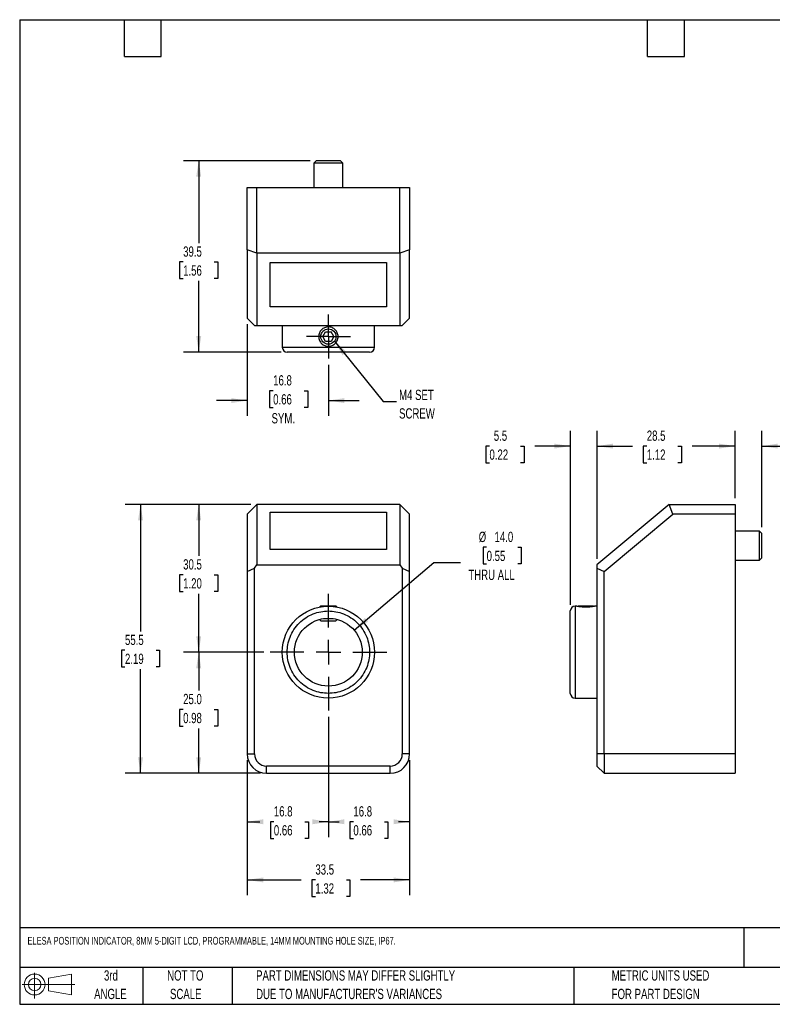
# Model space of a CAD drawing. Header units: millimetres. Extents: x 6 to 273, y 6 to 210.
# Tile 1 of 2: x 6 to 162, y 6 to 210. Entities that reach past the tile are written whole.
import ezdxf

# ---------------------------------------------------------------- set-up
doc = ezdxf.new("R2010")
doc.units = ezdxf.units.MM
doc.linetypes.add('CENTERX2', pattern=[20.32, 12.7, -2.54, 2.54, -2.54])
doc.layers.add('CENTER', color=40, linetype='CENTERX2')
doc.layers.add('DIMENSIONS', color=140, linetype='Continuous', lineweight=25)
doc.layers.add('TEXT', color=140, linetype='Continuous', lineweight=25)
doc.styles.add('SLDTEXTSTYLE0', font='TXT', dxfattribs={"width": 0.7})
doc.dimstyles.new('SLDDIMSTYLE0', dxfattribs={"dimtxt": 2.158008, "dimasz": 3.302, "dimexe": 0, "dimexo": 0.0625, "dimgap": 0.539502, "dimtad": 0, "dimtih": 1, "dimtoh": 1, "dimrnd": 1e-09, "dimzin": 4, "dimdsep": 46, "dimtxsty": 'SLDTEXTSTYLE0', "dimsah": 1, "dimcen": 0, "dimadec": 0, "dimazin": 1, "dimtfac": 1, "dimtofl": 0, "dimtmove": 0, "dimatfit": 3, "dimfxl": 0, "dimfrac": 2, "dimtolj": 1, "dimtzin": 12, "dimarcsym": 0})
doc.dimstyles.new('SLDDIMSTYLE1', dxfattribs={"dimtxt": 2.158008, "dimasz": 3.302, "dimexe": 0, "dimexo": 0.0625, "dimgap": 0.539502, "dimtad": 0, "dimtih": 1, "dimtoh": 1, "dimrnd": 1e-09, "dimzin": 12, "dimdsep": 46, "dimtxsty": 'SLDTEXTSTYLE0', "dimsah": 1, "dimcen": 0.09, "dimadec": 0, "dimazin": 3, "dimtfac": 1, "dimtofl": 0, "dimtmove": 0, "dimatfit": 3, "dimfxl": 0, "dimfrac": 2, "dimtolj": 1, "dimtzin": 12, "dimarcsym": 0})
doc.dimstyles.new('SLDDIMSTYLE2', dxfattribs={"dimtxt": 2.158008, "dimasz": 3.302, "dimexe": 0, "dimexo": 0.0625, "dimgap": 0.539502, "dimtad": 0, "dimtih": 1, "dimtoh": 1, "dimrnd": 1e-09, "dimzin": 4, "dimdsep": 46, "dimtxsty": 'SLDTEXTSTYLE0', "dimsah": 1, "dimcen": 0.09, "dimadec": 0, "dimazin": 1, "dimtfac": 1, "dimtofl": 0, "dimtmove": 0, "dimatfit": 3, "dimfxl": 0, "dimfrac": 2, "dimtolj": 1, "dimtzin": 12, "dimarcsym": 0})
doc.dimstyles.new('SLDDIMSTYLE3', dxfattribs={"dimtxt": 2.158008, "dimasz": 3.302, "dimexe": 0, "dimexo": 0.0625, "dimgap": 0.539502, "dimtad": 0, "dimtih": 1, "dimtoh": 1, "dimrnd": 1e-09, "dimzin": 12, "dimdsep": 46, "dimtxsty": 'SLDTEXTSTYLE0', "dimsah": 1, "dimcen": 0.09, "dimadec": 0, "dimazin": 3, "dimtfac": 1, "dimtmove": 0, "dimatfit": 0, "dimfxl": 0, "dimfrac": 2, "dimtolj": 1, "dimtzin": 12, "dimarcsym": 0})
doc.dimstyles.new('SLDDIMSTYLE4', dxfattribs={"dimtxt": 0.18, "dimasz": 3.302, "dimexe": 0, "dimexo": 0.0625, "dimgap": 0, "dimtad": 0, "dimtih": 1, "dimtoh": 1, "dimdec": 0, "dimrnd": 1e-09, "dimzin": 0, "dimdsep": 46, "dimtxsty": 'Standard', "dimsah": 1, "dimcen": 0.09, "dimadec": 0, "dimazin": 0, "dimtfac": 3.302, "dimtdec": 0, "dimtofl": 0, "dimtmove": 0, "dimatfit": 3, "dimfxl": 0, "dimfrac": 2, "dimtolj": 1, "dimtzin": 0, "dimarcsym": 0})

# ---------------------------------------------------------------- blocks, each defined once
blk = doc.blocks.new('Block11')
at = {"color": 7, "linetype": 'Continuous', "lineweight": 18}
for p, q in [((2.59, 5.31), (2.59, 0)), ((5.48, 4.17), (10.18, 5.03)), ((5.48, 1.6), (5.48, 4.17)), ((10.18, 5.03), (10.18, 0.73)), ((0, 2.88), (10.87, 2.88)), ((5.48, 1.6), (10.18, 0.73))]:
    blk.add_line(p, q, dxfattribs=at)
for radius in [2.15, 1.29]:
    blk.add_circle((2.59, 2.88), radius, dxfattribs=at)
blk = doc.blocks.new('Block12')
at = {"color": 7, "linetype": 'Continuous'}
blk.add_blockref('Block11', (0, 0), dxfattribs=at)
blk = doc.blocks.new('SW_NOTE_0_2')
at = {"layer": 'TEXT', "color": 0, "char_height": 2.1167, "attachment_point": 1, "style": 'SLDTEXTSTYLE0'}
for s, insert in [('PART DIMENSIONS MAY DIFFER SLIGHTLY', (0, 2.73)), ("DUE TO MANUFACTURER'S VARIANCES", (0, -1.09))]:
    blk.add_mtext(s, dxfattribs=dict(at, insert=insert))
blk = doc.blocks.new('SW_NOTE_0_3')
at = {"layer": 'TEXT', "color": 0, "char_height": 2.117, "attachment_point": 2, "style": 'SLDTEXTSTYLE0'}
for s, insert in [('NOT TO', (5.26, 2.73)), ('SCALE', (5.35, -1.09))]:
    blk.add_mtext(s, dxfattribs=dict(at, insert=insert))
blk = doc.blocks.new('SW_NOTE_0_4')
at = {"layer": 'TEXT', "color": 0, "char_height": 2.117, "attachment_point": 2, "style": 'SLDTEXTSTYLE0'}
for s, insert in [('3rd', (2.32, 2.73)), ('ANGLE', (2.22, -1.09))]:
    blk.add_mtext(s, dxfattribs=dict(at, insert=insert))
blk = doc.blocks.new('SW_NOTE_0_5')
at = {"layer": 'TEXT', "color": 0, "char_height": 2.1167, "attachment_point": 1, "style": 'SLDTEXTSTYLE0'}
for s, insert in [('METRIC UNITS USED', (0, 2.73)), ('FOR PART DESIGN', (0, -1.09))]:
    blk.add_mtext(s, dxfattribs=dict(at, insert=insert))
blk = doc.blocks.new('_D')
at = {"layer": 'DIMENSIONS'}
for p, q in [((102.68, 100.66), (101.95, 100.66)), ((101.95, 100.66), (101.95, 97.23)), ((109.09, 100.66), (109.82, 100.66)), ((109.82, 100.66), (109.82, 97.23)), ((75.36, 83.56), (91.76, 97.52)), ((91.76, 97.52), (97.32, 97.52)), ((101.95, 97.23), (102.68, 97.23)), ((109.82, 97.23), (109.09, 97.23))]:
    blk.add_line(p, q, dxfattribs=at)
blk.add_solid([(75.36, 83.56), (78.2, 85.31), (77.55, 86.08)], dxfattribs=at)
at = {"layer": 'DIMENSIONS', "char_height": 2.117, "attachment_point": 1, "style": 'SLDTEXTSTYLE0'}
for s, insert in [('%%c', (101.05, 103.87)), ('14.0', (104.31, 103.87)), ('0.55', (102.68, 99.95)), ('THRU ALL', (98.91, 96.04))]:
    blk.add_mtext(s, dxfattribs=dict(at, insert=insert))
blk = doc.blocks.new('_D_1')
at = {"layer": 'DIMENSIONS'}
for p, q in [((70.03, 65.71), (70.03, 40.84)), ((86.78, 56.75), (86.78, 40.84)), ((70.03, 44.02), (72.27, 44.02)), ((75.19, 44.02), (74.47, 44.02)), ((74.47, 44.02), (74.47, 40.59)), ((81.61, 44.02), (82.33, 44.02)), ((82.33, 44.02), (82.33, 40.59)), ((86.78, 44.02), (84.53, 44.02)), ((74.47, 40.59), (75.19, 40.59)), ((82.33, 40.59), (81.61, 40.59))]:
    blk.add_line(p, q, dxfattribs=at)
for points in [[(70.03, 44.02), (73.33, 43.51), (73.33, 44.53)], [(86.78, 44.02), (83.48, 44.53), (83.48, 43.51)]]:
    blk.add_solid(points, dxfattribs=at)
at = {"layer": 'DIMENSIONS', "char_height": 2.117, "attachment_point": 1, "style": 'SLDTEXTSTYLE0'}
for s, insert in [('16.8', (75.19, 47.23)), ('0.66', (75.19, 43.32))]:
    blk.add_mtext(s, dxfattribs=dict(at, insert=insert))
blk = doc.blocks.new('_D_2')
at = {"layer": 'DIMENSIONS'}
for p, q in [((70.03, 65.71), (70.03, 40.84)), ((53.28, 56.75), (53.28, 40.84)), ((53.28, 44.02), (55.86, 44.02)), ((58.78, 44.02), (58.06, 44.02)), ((58.06, 44.02), (58.06, 40.59)), ((65.2, 44.02), (65.92, 44.02)), ((65.92, 44.02), (65.92, 40.59)), ((70.03, 44.02), (68.12, 44.02)), ((58.06, 40.59), (58.78, 40.59)), ((65.92, 40.59), (65.2, 40.59))]:
    blk.add_line(p, q, dxfattribs=at)
for points in [[(53.28, 44.02), (56.58, 43.51), (56.58, 44.53)], [(70.03, 44.02), (66.73, 44.53), (66.73, 43.51)]]:
    blk.add_solid(points, dxfattribs=at)
at = {"layer": 'DIMENSIONS', "char_height": 2.117, "attachment_point": 1, "style": 'SLDTEXTSTYLE0'}
for s, insert in [('16.8', (58.78, 47.23)), ('0.66', (58.78, 43.32))]:
    blk.add_mtext(s, dxfattribs=dict(at, insert=insert))
blk = doc.blocks.new('_D_3')
at = {"layer": 'DIMENSIONS'}
for p, q in [((53.28, 56.75), (53.28, 28.84)), ((86.78, 56.75), (86.78, 28.84)), ((53.28, 32.02), (64.42, 32.02)), ((67.35, 32.02), (66.62, 32.02)), ((66.62, 32.02), (66.62, 28.59)), ((73.76, 32.02), (74.48, 32.02)), ((74.48, 32.02), (74.48, 28.59)), ((86.78, 32.02), (76.68, 32.02)), ((66.62, 28.59), (67.35, 28.59)), ((74.48, 28.59), (73.76, 28.59))]:
    blk.add_line(p, q, dxfattribs=at)
for points in [[(53.28, 32.02), (56.58, 31.51), (56.58, 32.53)], [(86.78, 32.02), (83.48, 32.53), (83.48, 31.51)]]:
    blk.add_solid(points, dxfattribs=at)
at = {"layer": 'DIMENSIONS', "char_height": 2.117, "attachment_point": 1, "style": 'SLDTEXTSTYLE0'}
for s, insert in [('33.5', (67.35, 35.23)), ('1.32', (67.35, 31.32))]:
    blk.add_mtext(s, dxfattribs=dict(at, insert=insert))
blk = doc.blocks.new('_D_4')
at = {"layer": 'DIMENSIONS'}
for p, q in [((56.72, 79.02), (40.11, 79.02)), ((43.28, 79.02), (43.28, 71.11)), ((40.07, 67.2), (39.35, 67.2)), ((39.35, 67.2), (39.35, 63.77)), ((46.49, 67.2), (47.21, 67.2)), ((47.21, 67.2), (47.21, 63.77)), ((39.35, 63.77), (40.07, 63.77)), ((43.28, 54.02), (43.28, 63.28)), ((47.21, 63.77), (46.49, 63.77)), ((56.01, 54.02), (40.11, 54.02))]:
    blk.add_line(p, q, dxfattribs=at)
for points in [[(43.28, 79.02), (42.77, 75.72), (43.79, 75.72)], [(43.28, 54.02), (43.79, 57.32), (42.77, 57.32)]]:
    blk.add_solid(points, dxfattribs=at)
at = {"layer": 'DIMENSIONS', "char_height": 2.117, "attachment_point": 1, "style": 'SLDTEXTSTYLE0'}
for s, insert in [('25.0', (40.07, 70.41)), ('0.98', (40.07, 66.49))]:
    blk.add_mtext(s, dxfattribs=dict(at, insert=insert))
blk = doc.blocks.new('_D_5')
at = {"layer": 'DIMENSIONS'}
for p, q in [((54.01, 109.52), (40.11, 109.52)), ((43.28, 109.52), (43.28, 98.9)), ((40.07, 94.99), (39.35, 94.99)), ((39.35, 94.99), (39.35, 91.56)), ((46.49, 94.99), (47.21, 94.99)), ((47.21, 94.99), (47.21, 91.56)), ((39.35, 91.56), (40.07, 91.56)), ((47.21, 91.56), (46.49, 91.56)), ((43.28, 79.02), (43.28, 91.07)), ((56.72, 79.02), (40.11, 79.02))]:
    blk.add_line(p, q, dxfattribs=at)
for points in [[(43.28, 109.52), (42.77, 106.22), (43.79, 106.22)], [(43.28, 79.02), (43.79, 82.32), (42.77, 82.32)]]:
    blk.add_solid(points, dxfattribs=at)
at = {"layer": 'DIMENSIONS', "char_height": 2.117, "attachment_point": 1, "style": 'SLDTEXTSTYLE0'}
for s, insert in [('30.5', (40.07, 98.2)), ('1.20', (40.07, 94.28))]:
    blk.add_mtext(s, dxfattribs=dict(at, insert=insert))
blk = doc.blocks.new('_D_6')
at = {"layer": 'DIMENSIONS'}
for p, q in [((54.01, 109.52), (28.11, 109.52)), ((31.28, 109.52), (31.28, 83.32)), ((28.07, 79.41), (27.35, 79.41)), ((27.35, 79.41), (27.35, 75.98)), ((34.49, 79.41), (35.21, 79.41)), ((35.21, 79.41), (35.21, 75.98)), ((27.35, 75.98), (28.07, 75.98)), ((31.28, 54.02), (31.28, 75.49)), ((35.21, 75.98), (34.49, 75.98)), ((56.01, 54.02), (28.11, 54.02))]:
    blk.add_line(p, q, dxfattribs=at)
for points in [[(31.28, 109.52), (30.77, 106.22), (31.79, 106.22)], [(31.28, 54.02), (31.79, 57.32), (30.77, 57.32)]]:
    blk.add_solid(points, dxfattribs=at)
at = {"layer": 'DIMENSIONS', "char_height": 2.117, "attachment_point": 1, "style": 'SLDTEXTSTYLE0'}
for s, insert in [('55.5', (28.07, 82.62)), ('2.19', (28.07, 78.71))]:
    blk.add_mtext(s, dxfattribs=dict(at, insert=insert))
blk = doc.blocks.new('SW_CENTERMARKSYMBOL_0')
at = {"layer": 'CENTER', "color": 0}
for p, q in [((0, 5.08), (0, 12.04)), ((0, 0), (0, 2.54)), ((-5.08, 0), (-12.04, 0)), ((0, 0), (-2.54, 0)), ((0, 0), (0, -2.54)), ((0, 0), (2.54, 0)), ((5.08, 0), (12.04, 0)), ((0, -5.08), (0, -12.04))]:
    blk.add_line(p, q, dxfattribs=at)
blk = doc.blocks.new('_D_7')
at = {"layer": 'DIMENSIONS'}
for p, q in [((53.28, 146.68), (53.28, 127.77)), ((70.03, 138.34), (70.03, 127.77)), ((58.64, 132.97), (57.91, 132.97)), ((57.91, 132.97), (57.91, 129.54)), ((65.05, 132.97), (65.78, 132.97)), ((65.78, 132.97), (65.78, 129.54)), ((53.28, 130.95), (46.93, 130.95)), ((70.03, 130.95), (76.38, 130.95)), ((57.91, 129.54), (58.64, 129.54)), ((65.78, 129.54), (65.05, 129.54))]:
    blk.add_line(p, q, dxfattribs=at)
for points in [[(53.28, 130.95), (49.98, 131.45), (49.98, 130.44)], [(70.03, 130.95), (73.33, 130.44), (73.33, 131.45)]]:
    blk.add_solid(points, dxfattribs=at)
at = {"layer": 'DIMENSIONS', "char_height": 2.117, "attachment_point": 1, "style": 'SLDTEXTSTYLE0'}
for s, insert in [('16.8', (58.64, 136.18)), ('0.66', (58.64, 132.26)), ('SYM.', (58.31, 128.35))]:
    blk.add_mtext(s, dxfattribs=dict(at, insert=insert))
blk = doc.blocks.new('_D_8')
at = {"layer": 'DIMENSIONS'}
for p, q in [((66.26, 180.45), (40.11, 180.45)), ((43.28, 180.45), (43.28, 163.46)), ((40.07, 159.55), (39.35, 159.55)), ((39.35, 159.55), (39.35, 156.12)), ((46.49, 159.55), (47.21, 159.55)), ((47.21, 159.55), (47.21, 156.12)), ((39.35, 156.12), (40.07, 156.12)), ((43.28, 140.95), (43.28, 155.64)), ((47.21, 156.12), (46.49, 156.12)), ((60.26, 140.95), (40.11, 140.95))]:
    blk.add_line(p, q, dxfattribs=at)
for points in [[(43.28, 180.45), (42.77, 177.15), (43.79, 177.15)], [(43.28, 140.95), (43.79, 144.25), (42.77, 144.25)]]:
    blk.add_solid(points, dxfattribs=at)
at = {"layer": 'DIMENSIONS', "char_height": 2.117, "attachment_point": 1, "style": 'SLDTEXTSTYLE0'}
for s, insert in [('39.5', (40.07, 162.76)), ('1.56', (40.07, 158.85))]:
    blk.add_mtext(s, dxfattribs=dict(at, insert=insert))
blk = doc.blocks.new('SW_NOTE_0_6')
at = {"layer": 'TEXT', "color": 0, "char_height": 2.117, "attachment_point": 1, "style": 'SLDTEXTSTYLE0'}
for s, insert in [('M4 SET', (0.52, 2.44)), ('SCREW', (0.52, -1.38))]:
    blk.add_mtext(s, dxfattribs=dict(at, insert=insert))
blk = doc.blocks.new('SW_CENTERMARKSYMBOL_1')
at = {"layer": 'CENTER', "color": 0}
for p, q in [((0, 2.54), (0, 4.54)), ((0, 0), (0, 2.54)), ((-2.54, 0), (-4.54, 0)), ((0, 0), (-2.54, 0)), ((0, 0), (0, -2.54)), ((0, 0), (2.54, 0)), ((2.54, 0), (4.54, 0)), ((0, -2.54), (0, -4.54))]:
    blk.add_line(p, q, dxfattribs=at)
blk = doc.blocks.new('_D_9')
at = {"layer": 'DIMENSIONS'}
for p, q in [((153.95, 110.79), (153.95, 124.73)), ((159.45, 104.79), (159.45, 124.73)), ((153.95, 121.55), (147.6, 121.55)), ((159.45, 121.55), (167.79, 121.55)), ((170.71, 121.55), (169.99, 121.55)), ((169.99, 121.55), (169.99, 118.12)), ((177.12, 121.55), (177.85, 121.55)), ((177.85, 121.55), (177.85, 118.12)), ((169.99, 118.12), (170.71, 118.12)), ((177.85, 118.12), (177.12, 118.12))]:
    blk.add_line(p, q, dxfattribs=at)
for points in [[(153.95, 121.55), (150.65, 122.06), (150.65, 121.04)], [(159.45, 121.55), (162.75, 121.04), (162.75, 122.06)]]:
    blk.add_solid(points, dxfattribs=at)
at = {"layer": 'DIMENSIONS', "char_height": 2.117, "attachment_point": 1, "style": 'SLDTEXTSTYLE0'}
for s, insert in [('5.5', (171.61, 124.76)), ('0.22', (170.71, 120.85))]:
    blk.add_mtext(s, dxfattribs=dict(at, insert=insert))
blk = doc.blocks.new('_D_10')
at = {"layer": 'DIMENSIONS'}
for p, q in [((125.45, 98.29), (125.45, 124.73)), ((153.95, 110.79), (153.95, 124.73)), ((125.45, 121.55), (132.8, 121.55)), ((135.72, 121.55), (135, 121.55)), ((135, 121.55), (135, 118.12)), ((142.13, 121.55), (142.86, 121.55)), ((142.86, 121.55), (142.86, 118.12)), ((153.95, 121.55), (145.06, 121.55)), ((135, 118.12), (135.72, 118.12)), ((142.86, 118.12), (142.13, 118.12))]:
    blk.add_line(p, q, dxfattribs=at)
for points in [[(125.45, 121.55), (128.75, 121.04), (128.75, 122.06)], [(153.95, 121.55), (150.65, 122.06), (150.65, 121.04)]]:
    blk.add_solid(points, dxfattribs=at)
at = {"layer": 'DIMENSIONS', "char_height": 2.117, "attachment_point": 1, "style": 'SLDTEXTSTYLE0'}
for s, insert in [('28.5', (135.72, 124.76)), ('1.12', (135.72, 120.85))]:
    blk.add_mtext(s, dxfattribs=dict(at, insert=insert))
blk = doc.blocks.new('_D_11')
at = {"layer": 'DIMENSIONS'}
for p, q in [((119.95, 88.79), (119.95, 124.73)), ((125.45, 98.29), (125.45, 124.73)), ((103.26, 121.55), (102.54, 121.55)), ((102.54, 121.55), (102.54, 118.12)), ((109.68, 121.55), (110.4, 121.55)), ((110.4, 121.55), (110.4, 118.12)), ((119.95, 121.55), (112.6, 121.55)), ((125.45, 121.55), (131.8, 121.55)), ((102.54, 118.12), (103.26, 118.12)), ((110.4, 118.12), (109.68, 118.12))]:
    blk.add_line(p, q, dxfattribs=at)
for points in [[(119.95, 121.55), (116.65, 122.06), (116.65, 121.04)], [(125.45, 121.55), (128.75, 121.04), (128.75, 122.06)]]:
    blk.add_solid(points, dxfattribs=at)
at = {"layer": 'DIMENSIONS', "char_height": 2.117, "attachment_point": 1, "style": 'SLDTEXTSTYLE0'}
for s, insert in [('5.5', (104.16, 124.76)), ('0.22', (103.26, 120.85))]:
    blk.add_mtext(s, dxfattribs=dict(at, insert=insert))

msp = doc.modelspace()

# ---------------------------------------------------------------- linework, layer by layer
for p, q in [((67.53, 180.448), (67.03, 179.948)), ((67.03, 179.948), (67.03, 174.948)), ((73.03, 179.948), (67.03, 179.948)), ((72.53, 180.448), (67.53, 180.448)), ((73.03, 179.948), (72.53, 180.448)), ((73.03, 174.948), (73.03, 179.948)), ((53.28, 162.073), (53.28, 174.948)), ((53.28, 174.948), (55.28, 174.948)), ((55.28, 161.345), (55.28, 174.948)), ((55.28, 174.948), (84.78, 174.948)), ((84.78, 161.345), (84.78, 174.948)), ((84.78, 174.948), (86.78, 174.948)), ((86.78, 174.948), (86.78, 162.073)), ((55.28, 161.345), (53.28, 162.073)), ((53.28, 162.073), (53.28, 147.948)), ((84.78, 161.345), (55.28, 161.345)), ((55.28, 161.345), (55.28, 146.448)), ((86.78, 162.073), (84.78, 161.345)), ((84.78, 161.345), (84.78, 146.448)), ((86.78, 147.948), (86.78, 162.073)), ((58.03, 150.278), (58.03, 159.471)), ((58.03, 159.471), (82.03, 159.471)), ((82.03, 159.471), (82.03, 150.278)), ((58.03, 150.342), (82.03, 150.342)), ((82.03, 150.278), (58.03, 150.278)), ((53.28, 147.948), (54.78, 146.448)), ((54.78, 146.448), (55.28, 146.448)), ((55.28, 146.448), (84.78, 146.448)), ((60.53, 146.448), (60.53, 141.948)), ((79.53, 141.948), (79.53, 146.448)), ((84.78, 146.448), (85.28, 146.448)), ((85.28, 146.448), (86.78, 147.948)), ((68.876, 144.148), (69.453, 145.148)), ((69.453, 145.148), (70.608, 145.148)), ((71.185, 144.148), (70.608, 145.148)), ((69.453, 143.148), (68.876, 144.148)), ((70.608, 143.148), (69.453, 143.148)), ((71.185, 144.148), (70.608, 143.148)), ((60.53, 141.948), (79.53, 141.948)), ((78.53, 140.948), (61.53, 140.948)), ((55.28, 109.519), (53.28, 107.519)), ((55.28, 109.519), (55.28, 97.019)), ((84.78, 109.519), (55.28, 109.519)), ((58.03, 100.233), (58.03, 107.947)), ((58.03, 107.947), (82.03, 107.947)), ((82.03, 107.87), (58.03, 107.87)), ((82.03, 107.947), (82.03, 100.233)), ((84.78, 109.519), (84.78, 97.019)), ((86.78, 107.519), (84.78, 109.519)), ((140.344, 109.519), (125.447, 97.019)), ((141.072, 107.519), (140.344, 109.519)), ((140.344, 109.519), (153.947, 109.519)), ((153.947, 109.519), (153.947, 107.519)), ((53.28, 107.519), (53.28, 95.667)), ((86.78, 95.667), (86.78, 107.519)), ((126.947, 95.667), (141.072, 107.519)), ((153.947, 107.519), (141.072, 107.519)), ((153.947, 107.519), (153.947, 58.019)), ((158.947, 104.019), (153.947, 104.019)), ((159.447, 103.519), (158.947, 104.019)), ((158.947, 98.019), (158.947, 104.019)), ((159.447, 98.519), (159.447, 103.519)), ((82.03, 100.233), (58.03, 100.233)), ((153.947, 98.019), (158.947, 98.019)), ((158.947, 98.019), (159.447, 98.519)), ((53.28, 95.667), (54.78, 96.367)), ((53.28, 95.667), (53.28, 58.019)), ((54.78, 96.367), (55.28, 97.019)), ((54.78, 58.019), (54.78, 96.367)), ((55.28, 97.019), (84.78, 97.019)), ((84.78, 97.019), (85.28, 96.367)), ((85.28, 96.367), (85.28, 58.019)), ((85.28, 96.367), (86.78, 95.667)), ((86.78, 58.019), (86.78, 95.667)), ((125.447, 97.019), (125.447, 96.367)), ((125.447, 96.367), (125.447, 58.019)), ((125.447, 96.367), (126.947, 95.667)), ((126.947, 58.019), (126.947, 95.667)), ((68.46, 88.519), (68.301, 88.361)), ((71.601, 88.519), (68.46, 88.519)), ((71.76, 88.361), (71.601, 88.519)), ((121.152, 88.519), (120.947, 88.519)), ((120.947, 88.519), (120.947, 69.519)), ((121.577, 88.519), (121.508, 88.45)), ((124.718, 88.519), (121.577, 88.519)), ((124.787, 88.45), (124.718, 88.519)), ((125.447, 88.519), (125.14, 88.519)), ((68.203, 85.776), (68.46, 85.519)), ((68.46, 85.519), (71.601, 85.519)), ((69.039, 85.949), (71.021, 85.949)), ((71.601, 85.519), (71.858, 85.776)), ((120.947, 69.519), (125.447, 69.519)), ((53.28, 58.019), (54.78, 58.019)), ((86.78, 58.019), (85.28, 58.019)), ((126.947, 58.019), (125.447, 58.019)), ((125.447, 58.019), (125.447, 55.519)), ((126.947, 58.019), (126.947, 54.019)), ((153.947, 58.019), (126.947, 58.019)), ((153.947, 58.019), (153.947, 54.019)), ((82.78, 55.519), (57.28, 55.519)), ((57.28, 54.019), (57.28, 55.519)), ((82.78, 54.019), (82.78, 55.519)), ((126.947, 54.019), (125.447, 55.519)), ((57.28, 54.019), (82.78, 54.019)), ((126.947, 54.019), (153.947, 54.019))]:
    msp.add_line(p, q)
for centre, radius in [((70.03, 144.148), 1.571), ((70.03, 79.019), 9.5), ((70.03, 79.019), 7)]:
    msp.add_circle(centre, radius)
for centre, radius, start, end in [((61.53, 141.948), 1, 180, 270), ((78.53, 141.948), 1, 270, 0), ((120.947, 87.519), 1, 90, 180), ((120.947, 70.519), 1, 180, 270), ((57.28, 58.019), 4, 180, 270), ((57.28, 58.019), 2.5, 180, 270), ((82.78, 58.019), 2.5, 270, 0), ((82.78, 58.019), 4, 270, 0)]:
    msp.add_arc(centre, radius, start, end)
for points, knots in [([(69.458, 142.232), (69.331, 142.269), (69.21, 142.319), (68.979, 142.442), (68.868, 142.515), (68.566, 142.762), (68.395, 142.968), (68.209, 143.311), (68.158, 143.433), (68.08, 143.684), (68.054, 143.812), (68.027, 144.073), (68.027, 144.207), (68.052, 144.467), (68.076, 144.595), (68.19, 144.973), (68.313, 145.207), (68.562, 145.512), (68.654, 145.605), (68.854, 145.771), (68.964, 145.845), (69.194, 145.969), (69.314, 146.02), (69.565, 146.098), (69.695, 146.124), (70.085, 146.164), (70.353, 146.139), (70.728, 146.027), (70.851, 145.977), (71.082, 145.854), (71.191, 145.782), (71.393, 145.618), (71.487, 145.524), (71.653, 145.324), (71.726, 145.216), (71.914, 144.869), (71.993, 144.615), (72.033, 144.222), (72.034, 144.092), (72.009, 143.831), (71.984, 143.7), (71.909, 143.45), (71.86, 143.329), (71.737, 143.097), (71.664, 142.987), (71.418, 142.685), (71.212, 142.514), (70.869, 142.328), (70.746, 142.276), (70.496, 142.199), (70.368, 142.172), (70.107, 142.145), (69.974, 142.145), (69.713, 142.169), (69.585, 142.194), (69.458, 142.232)], [0, 0, 0, 0, 0.03125, 0.03125, 0.0625, 0.0625, 0.125, 0.125, 0.15625, 0.15625, 0.1875, 0.1875, 0.21875, 0.21875, 0.25, 0.25, 0.3125, 0.3125, 0.34375, 0.34375, 0.375, 0.375, 0.40625, 0.40625, 0.4375, 0.4375, 0.5, 0.5, 0.53125, 0.53125, 0.5625, 0.5625, 0.59375, 0.59375, 0.625, 0.625, 0.6875, 0.6875, 0.71875, 0.71875, 0.75, 0.75, 0.78125, 0.78125, 0.8125, 0.8125, 0.875, 0.875, 0.90625, 0.90625, 0.9375, 0.9375, 0.96875, 0.96875, 1, 1, 1, 1]), ([(61.53, 79.019), (61.53, 78.501), (61.628, 77.433), (62.084, 75.849), (62.873, 74.325), (63.977, 72.966), (65.336, 71.862), (66.86, 71.073), (68.444, 70.617), (70.03, 70.472), (71.617, 70.617), (73.201, 71.073), (74.724, 71.862), (76.084, 72.966), (77.188, 74.325), (77.977, 75.849), (78.432, 77.433), (78.578, 79.019), (78.432, 80.606), (77.977, 82.19), (77.188, 83.713), (76.084, 85.073), (74.724, 86.177), (73.201, 86.966), (71.617, 87.421), (70.03, 87.567), (68.444, 87.421), (66.86, 86.966), (65.336, 86.177), (63.977, 85.073), (62.873, 83.713), (62.084, 82.19), (61.628, 80.606), (61.53, 79.538), (61.53, 79.019)], [0, 0, 0, 0, 0.029129, 0.0600028, 0.0921602, 0.125, 0.1578398, 0.1899972, 0.220871, 0.25, 0.279129, 0.3100028, 0.3421602, 0.375, 0.4078398, 0.4399972, 0.470871, 0.5, 0.529129, 0.5600028, 0.5921602, 0.625, 0.6578398, 0.6899972, 0.720871, 0.75, 0.779129, 0.8100028, 0.8421602, 0.875, 0.9078398, 0.9399972, 0.970871, 1, 1, 1, 1]), ([(119.947, 70.519), (119.947, 70.52), (119.947, 70.522), (119.947, 70.534), (119.947, 70.553), (119.947, 70.581), (119.947, 70.617), (119.947, 70.691), (119.947, 70.837), (119.947, 71.107), (119.947, 71.459), (119.947, 72.043), (119.947, 72.966), (119.947, 74.325), (119.947, 75.849), (119.947, 77.433), (119.947, 79.019), (119.947, 80.606), (119.947, 82.19), (119.947, 83.713), (119.947, 85.072), (119.947, 85.996), (119.947, 86.58), (119.947, 86.931), (119.947, 87.201), (119.947, 87.367), (119.947, 87.461), (119.947, 87.51), (119.947, 87.516), (119.947, 87.519)], [0, 0, 0, 0, 0.009728, 0.01944, 0.0291452, 0.0388527, 0.0485714, 0.0583104, 0.0891966, 0.1201024, 0.1522763, 0.1844699, 0.2501191, 0.3157683, 0.3800533, 0.4417723, 0.5000034, 0.5582344, 0.6199535, 0.6842385, 0.7498877, 0.8155368, 0.8477107, 0.8799044, 0.9107905, 0.9416964, 0.9611342, 0.9805445, 1, 1, 1, 1]), ([(125.14, 88.518), (125.141, 88.518), (125.145, 88.519), (125.089, 88.507), (124.977, 88.485), (124.809, 88.453), (124.598, 88.418), (124.345, 88.382), (124.065, 88.35), (123.757, 88.325), (123.434, 88.309), (123.099, 88.304), (122.764, 88.312), (122.436, 88.332), (122.131, 88.36), (121.853, 88.395), (121.616, 88.431), (121.422, 88.465), (121.276, 88.493), (121.184, 88.512), (121.143, 88.52), (121.151, 88.519), (121.152, 88.518)], [0, 0, 0, 0, 0.02831459, 0.08140801, 0.13611023, 0.18929587, 0.24403318, 0.29624269, 0.34990406, 0.40157173, 0.45469961, 0.50710703, 0.56108238, 0.61436427, 0.66925327, 0.72217986, 0.77662065, 0.82856957, 0.88196139, 0.93375941, 0.9870467, 1, 1, 1, 1])]:
    msp.add_open_spline(points, degree=3, knots=knots)
at = {"layer": 'TEXT'}
for p, q in [((6.35, 209.55), (273.05, 209.55)), ((6.35, 209.55), (6.35, 6.35)), ((27.94, 201.93), (27.94, 209.55)), ((35.56, 201.93), (35.56, 209.55)), ((135.89, 201.93), (135.89, 209.55)), ((143.51, 201.93), (143.51, 209.55)), ((27.94, 201.93), (35.56, 201.93)), ((135.89, 201.93), (143.51, 201.93)), ((273.05, 22.126), (6.35, 22.126)), ((155.759, 22.126), (155.759, 13.97)), ((273.05, 13.97), (6.35, 13.97)), ((31.75, 13.97), (31.75, 6.35)), ((50.212, 13.97), (50.212, 6.35)), ((120.646, 13.97), (120.646, 6.35)), ((6.35, 6.35), (273.05, 6.35))]:
    msp.add_line(p, q, dxfattribs=at)

# ---------------------------------------------------------------- block references
at = {"layer": 'CENTER'}
for name, p in [('SW_CENTERMARKSYMBOL_1', (70.03, 144.148)), ('SW_CENTERMARKSYMBOL_0', (70.03, 79.019))]:
    msp.add_blockref(name, p, dxfattribs=at)
at = {"layer": 'TEXT'}
for name, p in [('SW_NOTE_0_6', (84.093, 130.738)), ('Block12', (6.838, 7.554)), ('SW_NOTE_0_4', (22.847, 10.635)), ('SW_NOTE_0_3', (35.257, 10.635)), ('SW_NOTE_0_2', (55.119, 10.635)), ('SW_NOTE_0_5', (128.478, 10.635))]:
    msp.add_blockref(name, p, dxfattribs=at)

# ---------------------------------------------------------------- texts
at = {"layer": 'TEXT', "insert": (7.966, 20.262), "char_height": 1.5875, "attachment_point": 1, "style": 'SLDTEXTSTYLE0'}
msp.add_mtext('ELESA POSITION INDICATOR, 8MM 5-DIGIT LCD, PROGRAMMABLE, 14MM MOUNTING HOLE SIZE, IP67.', dxfattribs=at)

# ---------------------------------------------------------------- dimensions: what is measured, and where the dimension line sits
at = {"layer": 'DIMENSIONS'}
for base, p1, p2, angle, dimstyle, picture, middle in [((43.28, 180.448), (61.53, 140.948), (67.53, 180.448), 90, 'SLDDIMSTYLE1', '_D_8', (43.28, 159.55)), ((31.28, 54.019), (55.28, 109.519), (57.28, 54.019), 90, 'SLDDIMSTYLE1', '_D_6', (31.28, 79.406)), ((43.28, 109.519), (57.99, 79.019), (55.28, 109.519), 90, 'SLDDIMSTYLE1', '_D_5', (43.28, 94.985)), ((43.28, 79.019), (57.28, 54.019), (57.99, 79.019), 90, 'SLDDIMSTYLE2', '_D_4', (43.28, 67.196)), ((53.28, 44.019), (70.03, 66.979), (53.28, 58.019), 0, 'SLDDIMSTYLE1', '_D_2', (61.991, 44.019)), ((86.78, 44.019), (70.03, 66.979), (86.78, 58.019), 0, 'SLDDIMSTYLE1', '_D_1', (78.4, 44.019)), ((53.28, 32.019), (86.78, 58.019), (53.28, 58.019), 0, 'SLDDIMSTYLE1', '_D_3', (70.552, 32.019))]:
    dim = msp.add_linear_dim(base=base, p1=p1, p2=p2, angle=angle, dimstyle=dimstyle, dxfattribs=at)
    dim.commit()
    dim.dimension.update_dxf_attribs({"geometry": picture, "text_midpoint": middle, "dimtype": 160})
dim = msp.add_linear_dim(base=(70.03, 130.947), p1=(53.28, 147.948), p2=(70.03, 139.608), angle=0, text='<>\\PSYM.', dimstyle='SLDDIMSTYLE3', dxfattribs=at)
dim.commit()
dim.dimension.update_dxf_attribs({"geometry": '_D_7', "text_midpoint": (61.846, 130.947), "dimtype": 160})
for base, p1, p2, dimstyle, picture, middle in [((119.947, 121.553), (125.447, 97.019), (119.947, 87.519), 'SLDDIMSTYLE3', '_D_11', (106.471, 121.553)), ((125.447, 121.553), (153.947, 109.519), (125.447, 97.019), 'SLDDIMSTYLE1', '_D_10', (138.927, 121.553)), ((153.947, 121.553), (159.447, 103.519), (153.947, 109.519), 'SLDDIMSTYLE3', '_D_9', (173.917, 121.553))]:
    dim = msp.add_linear_dim(base=base, p1=p1, p2=p2, dimstyle=dimstyle, dxfattribs=at)
    dim.commit()
    dim.dimension.update_dxf_attribs({"geometry": picture, "text_midpoint": middle, "dimtype": 160})
dim = msp.add_diameter_dim_2p(p1=(64.7, 74.482), p2=(75.361, 83.557), text='<>\\PTHRU ALL', dimstyle='SLDDIMSTYLE0', dxfattribs=at)
dim.commit()
dim.dimension.update_dxf_attribs({"geometry": '_D', "text_midpoint": (105.886, 98.941), "dimtype": 163})

# ---------------------------------------------------------------- leaders
at = {"layer": 'TEXT'}
msp.add_leader([(71.297, 143.22), (81.356, 130.738), (84.093, 130.738)], dimstyle='SLDDIMSTYLE4', dxfattribs=at)

doc.saveas('drawing.dxf')
